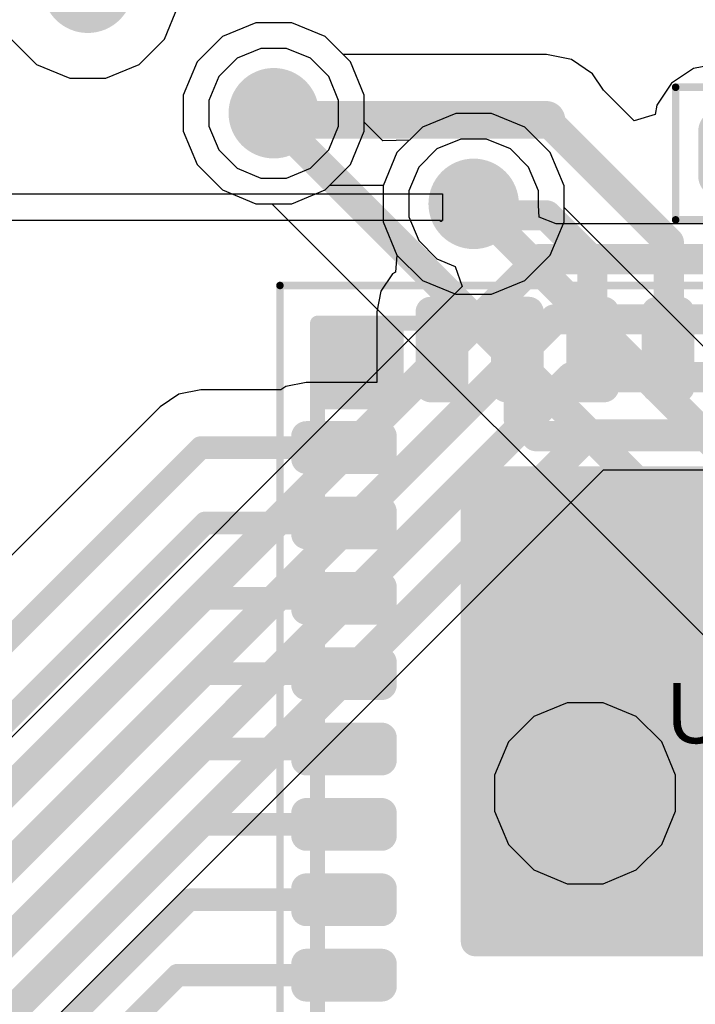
# Model space of a CAD drawing. Header units: millimetres. Extents: x -0.08 to 3.17, y -0.08 to 4.88.
# Tile 126 of 256: x 0.75 to 0.93, y 2.85 to 3.11. Entities that reach past the tile are written whole.
import ezdxf

# ---------------------------------------------------------------- set-up
doc = ezdxf.new("R2010")
doc.units = ezdxf.units.MM
doc.header["$MEASUREMENT"] = 0
for name, color, linetype in [('BottomLayer', 5, 'Continuous'), ('Mechanical13', 56, 'Continuous'), ('Mechanical15', 56, 'Continuous'), ('Mechanical2', 216, 'Continuous'), ('MidLayer1', 16, 'Continuous'), ('MidLayer2', 76, 'Continuous'), ('MultiLayer', 9, 'Continuous'), ('TopLayer', 1, 'Continuous'), ('TopOverlay', 2, 'Continuous'), ('TopPaste', 8, 'Continuous'), ('TopSolder', 216, 'Continuous'), ('ViaHoleLayer', 16, 'Continuous')]:
    doc.layers.add(name, color=color, linetype=linetype)

# ---------------------------------------------------------------- blocks, each defined once
blk = doc.blocks.new('UQFN32_EP_504')
at = {"layer": 'Mechanical13', "const_width": 0.00394}
for points in [[(-0.10138, -0.10138), (-0.10138, 0.10138)], [(0.10138, -0.10138), (-0.10138, -0.10138)]]:
    blk.add_lwpolyline(points, dxfattribs=at)
at = {"layer": 'Mechanical13', "const_width": 0.00197}
blk.add_lwpolyline([(-0.10236, -0.10138, 1), (-0.10039, -0.10138, 1)], format="xyb", close=True, dxfattribs=at)
blk.add_lwpolyline([(-0.10236, -0.10138, 1), (-0.10039, -0.10138, 1)], format="xyb", close=True, dxfattribs=at)
at = {"layer": 'Mechanical13'}
blk.add_solid([(-0.10251, -0.10025), (-0.07887, -0.10025), (-0.10251, -0.07887), (-0.07887, -0.07887)], dxfattribs=at)
at = {"layer": 'Mechanical15'}
for points, const_width in [([(-0.11122, -0.11122), (-0.11122, 0.11122)], 0.00197), ([(0, -0.01969), (0, 0.01968)], 0.00394), ([(0.11122, -0.11122), (-0.11122, -0.11122)], 0.00197)]:
    blk.add_lwpolyline(points, dxfattribs=dict(at, const_width=const_width))
for points, const_width in [([(0.01119, 0, 1), (-0.01118, 0, 1)], 0.005), ([(-0.00098, -0.01969, 1), (0.00099, -0.01969, 1)], 0.00197), ([(-0.11171, -0.11122, 1), (-0.11073, -0.11122, 1)], 0.000984), ([(-0.11171, -0.11122, 1), (-0.11073, -0.11122, 1)], 0.000984)]:
    blk.add_lwpolyline(points, format="xyb", close=True, dxfattribs=dict(at, const_width=const_width))
at = {"layer": 'TopLayer'}
for points, const_width in [([(-0.10531, -0.00689, 1), (-0.10335, -0.00689, 1)], 0.00197), ([(-0.08563, -0.00689, 1), (-0.08366, -0.00689, 1)], 0.00197), ([(-0.10531, -0.0128, 1), (-0.10335, -0.0128, 1)], 0.00197), ([(-0.08563, -0.0128, 1), (-0.08366, -0.0128, 1)], 0.00197), ([(-0.10531, -0.02657, 1), (-0.10335, -0.02657, 1)], 0.00197), ([(-0.08563, -0.02657, 1), (-0.08366, -0.02657, 1)], 0.00197), ([(-0.10531, -0.03248, 1), (-0.10335, -0.03248, 1)], 0.00197), ([(-0.08563, -0.03248, 1), (-0.08366, -0.03248, 1)], 0.00197), ([(-0.10531, -0.04626, 1), (-0.10335, -0.04626, 1)], 0.00197), ([(-0.08563, -0.04626, 1), (-0.08366, -0.04626, 1)], 0.00197), ([(-0.10531, -0.05217, 1), (-0.10335, -0.05217, 1)], 0.00197), ([(-0.08563, -0.05217, 1), (-0.08366, -0.05217, 1)], 0.00197), ([(-0.06108, -0.06015, 1), (-0.05922, -0.06015, 1)], 0.00186), ([(0.05922, -0.06015, 1), (0.06108, -0.06015, 1)], 0.00186), ([(-0.10531, -0.06594, 1), (-0.10335, -0.06594, 1)], 0.00197), ([(-0.08563, -0.06594, 1), (-0.08366, -0.06594, 1)], 0.00197), ([(-0.10531, -0.07185, 1), (-0.10335, -0.07185, 1)], 0.00197), ([(-0.08563, -0.07185, 1), (-0.08366, -0.07185, 1)], 0.00197), ([(-0.07283, -0.08465, 1), (-0.07087, -0.08465, 1)], 0.00197), ([(-0.06693, -0.08465, 1), (-0.06496, -0.08465, 1)], 0.00197), ([(-0.05315, -0.08465, 1), (-0.05118, -0.08465, 1)], 0.00197), ([(-0.04724, -0.08465, 1), (-0.04528, -0.08465, 1)], 0.00197), ([(-0.03346, -0.08465, 1), (-0.0315, -0.08465, 1)], 0.00197), ([(-0.02756, -0.08465, 1), (-0.02559, -0.08465, 1)], 0.00197), ([(-0.01378, -0.08465, 1), (-0.01181, -0.08465, 1)], 0.00197), ([(-0.00787, -0.08465, 1), (-0.00591, -0.08465, 1)], 0.00197), ([(0.00591, -0.08465, 1), (0.00787, -0.08465, 1)], 0.00197), ([(0.01181, -0.08465, 1), (0.01378, -0.08465, 1)], 0.00197), ([(0.02559, -0.08465, 1), (0.02756, -0.08465, 1)], 0.00197), ([(0.0315, -0.08465, 1), (0.03346, -0.08465, 1)], 0.00197), ([(0.04528, -0.08465, 1), (0.04724, -0.08465, 1)], 0.00197), ([(0.05118, -0.08465, 1), (0.05315, -0.08465, 1)], 0.00197), ([(0.06496, -0.08465, 1), (0.06693, -0.08465, 1)], 0.00197), ([(0.07087, -0.08465, 1), (0.07283, -0.08465, 1)], 0.00197), ([(-0.07283, -0.10433, 1), (-0.07087, -0.10433, 1)], 0.00197), ([(-0.06693, -0.10433, 1), (-0.06496, -0.10433, 1)], 0.00197), ([(-0.05315, -0.10433, 1), (-0.05118, -0.10433, 1)], 0.00197), ([(-0.04724, -0.10433, 1), (-0.04528, -0.10433, 1)], 0.00197), ([(-0.03346, -0.10433, 1), (-0.0315, -0.10433, 1)], 0.00197), ([(-0.02756, -0.10433, 1), (-0.02559, -0.10433, 1)], 0.00197), ([(-0.01378, -0.10433, 1), (-0.01181, -0.10433, 1)], 0.00197), ([(-0.00787, -0.10433, 1), (-0.00591, -0.10433, 1)], 0.00197), ([(0.00591, -0.10433, 1), (0.00787, -0.10433, 1)], 0.00197), ([(0.01181, -0.10433, 1), (0.01378, -0.10433, 1)], 0.00197), ([(0.02559, -0.10433, 1), (0.02756, -0.10433, 1)], 0.00197), ([(0.0315, -0.10433, 1), (0.03346, -0.10433, 1)], 0.00197), ([(0.04528, -0.10433, 1), (0.04724, -0.10433, 1)], 0.00197), ([(0.05118, -0.10433, 1), (0.05315, -0.10433, 1)], 0.00197), ([(0.06496, -0.10433, 1), (0.06693, -0.10433, 1)], 0.00197), ([(0.07087, -0.10433, 1), (0.07283, -0.10433, 1)], 0.00197)]:
    blk.add_lwpolyline(points, format="xyb", close=True, dxfattribs=dict(at, const_width=const_width))
for points in [[(0.06015, -0.06201), (0.06015, 0.06201), (-0.06015, -0.06201), (-0.06015, 0.06201)], [(0.06201, -0.06015), (0.06201, 0.06015), (-0.06201, -0.06015), (-0.06201, 0.06015)], [(-0.08465, -0.01476), (-0.08465, -0.00492), (-0.10433, -0.01476), (-0.10433, -0.00492)], [(-0.08268, -0.0128), (-0.08268, -0.00689), (-0.1063, -0.0128), (-0.1063, -0.00689)], [(-0.08465, -0.03445), (-0.08465, -0.02461), (-0.10433, -0.03445), (-0.10433, -0.02461)], [(-0.08268, -0.03248), (-0.08268, -0.02657), (-0.1063, -0.03248), (-0.1063, -0.02657)], [(-0.08268, -0.05217), (-0.08268, -0.04626), (-0.1063, -0.05217), (-0.1063, -0.04626)], [(-0.08465, -0.05413), (-0.08465, -0.04429), (-0.10433, -0.05413), (-0.10433, -0.04429)], [(-0.08465, -0.07382), (-0.08465, -0.06398), (-0.10433, -0.07382), (-0.10433, -0.06398)], [(-0.08268, -0.07185), (-0.08268, -0.06594), (-0.1063, -0.07185), (-0.1063, -0.06594)], [(-0.06398, -0.08465), (-0.07382, -0.08465), (-0.06398, -0.10433), (-0.07382, -0.10433)], [(-0.06594, -0.08268), (-0.07185, -0.08268), (-0.06594, -0.1063), (-0.07185, -0.1063)], [(-0.04429, -0.08465), (-0.05413, -0.08465), (-0.04429, -0.10433), (-0.05413, -0.10433)], [(-0.04626, -0.08268), (-0.05217, -0.08268), (-0.04626, -0.1063), (-0.05217, -0.1063)], [(-0.02461, -0.08465), (-0.03445, -0.08465), (-0.02461, -0.10433), (-0.03445, -0.10433)], [(-0.02657, -0.08268), (-0.03248, -0.08268), (-0.02657, -0.1063), (-0.03248, -0.1063)], [(-0.00492, -0.08465), (-0.01476, -0.08465), (-0.00492, -0.10433), (-0.01476, -0.10433)], [(-0.00689, -0.08268), (-0.0128, -0.08268), (-0.00689, -0.1063), (-0.0128, -0.1063)], [(0.01476, -0.08465), (0.00492, -0.08465), (0.01476, -0.10433), (0.00492, -0.10433)], [(0.0128, -0.08268), (0.00689, -0.08268), (0.0128, -0.1063), (0.00689, -0.1063)], [(0.03445, -0.08465), (0.02461, -0.08465), (0.03445, -0.10433), (0.02461, -0.10433)], [(0.03248, -0.08268), (0.02657, -0.08268), (0.03248, -0.1063), (0.02657, -0.1063)], [(0.05413, -0.08465), (0.04429, -0.08465), (0.05413, -0.10433), (0.04429, -0.10433)], [(0.05217, -0.08268), (0.04626, -0.08268), (0.05217, -0.1063), (0.04626, -0.1063)], [(0.07382, -0.08465), (0.06398, -0.08465), (0.07382, -0.10433), (0.06398, -0.10433)], [(0.07185, -0.08268), (0.06595, -0.08268), (0.07185, -0.1063), (0.06595, -0.1063)]]:
    blk.add_solid(points, dxfattribs=at)
at = {"layer": 'TopPaste', "const_width": 0.00197}
for points in [[(-0.10531, -0.00689, 1), (-0.10335, -0.00689, 1)], [(-0.08563, -0.00689, 1), (-0.08366, -0.00689, 1)], [(-0.10531, -0.0128, 1), (-0.10335, -0.0128, 1)], [(-0.08563, -0.0128, 1), (-0.08366, -0.0128, 1)], [(-0.10531, -0.02657, 1), (-0.10335, -0.02657, 1)], [(-0.08563, -0.02657, 1), (-0.08366, -0.02657, 1)], [(-0.10531, -0.03248, 1), (-0.10335, -0.03248, 1)], [(-0.08563, -0.03248, 1), (-0.08366, -0.03248, 1)], [(-0.10531, -0.04626, 1), (-0.10335, -0.04626, 1)], [(-0.08563, -0.04626, 1), (-0.08366, -0.04626, 1)], [(-0.10531, -0.05217, 1), (-0.10335, -0.05217, 1)], [(-0.08563, -0.05217, 1), (-0.08366, -0.05217, 1)], [(-0.10531, -0.06594, 1), (-0.10335, -0.06594, 1)], [(-0.08563, -0.06594, 1), (-0.08366, -0.06594, 1)], [(-0.10531, -0.07185, 1), (-0.10335, -0.07185, 1)], [(-0.08563, -0.07185, 1), (-0.08366, -0.07185, 1)], [(-0.07283, -0.08465, 1), (-0.07087, -0.08465, 1)], [(-0.06693, -0.08465, 1), (-0.06496, -0.08465, 1)], [(-0.05315, -0.08465, 1), (-0.05118, -0.08465, 1)], [(-0.04724, -0.08465, 1), (-0.04528, -0.08465, 1)], [(-0.03346, -0.08465, 1), (-0.0315, -0.08465, 1)], [(-0.02756, -0.08465, 1), (-0.02559, -0.08465, 1)], [(-0.01378, -0.08465, 1), (-0.01181, -0.08465, 1)], [(-0.00787, -0.08465, 1), (-0.00591, -0.08465, 1)], [(0.00591, -0.08465, 1), (0.00787, -0.08465, 1)], [(0.01181, -0.08465, 1), (0.01378, -0.08465, 1)], [(0.02559, -0.08465, 1), (0.02756, -0.08465, 1)], [(0.0315, -0.08465, 1), (0.03346, -0.08465, 1)], [(0.04528, -0.08465, 1), (0.04724, -0.08465, 1)], [(0.05118, -0.08465, 1), (0.05315, -0.08465, 1)], [(0.06496, -0.08465, 1), (0.06693, -0.08465, 1)], [(0.07087, -0.08465, 1), (0.07283, -0.08465, 1)], [(-0.07283, -0.10433, 1), (-0.07087, -0.10433, 1)], [(-0.06693, -0.10433, 1), (-0.06496, -0.10433, 1)], [(-0.05315, -0.10433, 1), (-0.05118, -0.10433, 1)], [(-0.04724, -0.10433, 1), (-0.04528, -0.10433, 1)], [(-0.03346, -0.10433, 1), (-0.0315, -0.10433, 1)], [(-0.02756, -0.10433, 1), (-0.02559, -0.10433, 1)], [(-0.01378, -0.10433, 1), (-0.01181, -0.10433, 1)], [(-0.00787, -0.10433, 1), (-0.00591, -0.10433, 1)], [(0.00591, -0.10433, 1), (0.00787, -0.10433, 1)], [(0.01181, -0.10433, 1), (0.01378, -0.10433, 1)], [(0.02559, -0.10433, 1), (0.02756, -0.10433, 1)], [(0.0315, -0.10433, 1), (0.03346, -0.10433, 1)], [(0.04528, -0.10433, 1), (0.04724, -0.10433, 1)], [(0.05118, -0.10433, 1), (0.05315, -0.10433, 1)], [(0.06496, -0.10433, 1), (0.06693, -0.10433, 1)], [(0.07087, -0.10433, 1), (0.07283, -0.10433, 1)]]:
    blk.add_lwpolyline(points, format="xyb", close=True, dxfattribs=at)
at = {"layer": 'TopPaste'}
for points in [[(-0.08465, -0.01476), (-0.08465, -0.00492), (-0.10433, -0.01476), (-0.10433, -0.00492)], [(-0.08268, -0.0128), (-0.08268, -0.00689), (-0.1063, -0.0128), (-0.1063, -0.00689)], [(-0.0575, -0.05249), (-0.0097, -0.05249), (-0.0575, -0.0097), (-0.0097, -0.0097)], [(0.0097, -0.05249), (0.0575, -0.05249), (0.0097, -0.0097), (0.0575, -0.0097)], [(-0.08465, -0.03445), (-0.08465, -0.02461), (-0.10433, -0.03445), (-0.10433, -0.02461)], [(-0.08268, -0.03248), (-0.08268, -0.02657), (-0.1063, -0.03248), (-0.1063, -0.02657)], [(-0.08268, -0.05217), (-0.08268, -0.04626), (-0.1063, -0.05217), (-0.1063, -0.04626)], [(-0.08465, -0.05413), (-0.08465, -0.04429), (-0.10433, -0.05413), (-0.10433, -0.04429)], [(-0.08465, -0.07382), (-0.08465, -0.06398), (-0.10433, -0.07382), (-0.10433, -0.06398)], [(-0.08268, -0.07185), (-0.08268, -0.06594), (-0.1063, -0.07185), (-0.1063, -0.06594)], [(-0.06398, -0.08465), (-0.07382, -0.08465), (-0.06398, -0.10433), (-0.07382, -0.10433)], [(-0.06594, -0.08268), (-0.07185, -0.08268), (-0.06594, -0.1063), (-0.07185, -0.1063)], [(-0.04429, -0.08465), (-0.05413, -0.08465), (-0.04429, -0.10433), (-0.05413, -0.10433)], [(-0.04626, -0.08268), (-0.05217, -0.08268), (-0.04626, -0.1063), (-0.05217, -0.1063)], [(-0.02461, -0.08465), (-0.03445, -0.08465), (-0.02461, -0.10433), (-0.03445, -0.10433)], [(-0.02657, -0.08268), (-0.03248, -0.08268), (-0.02657, -0.1063), (-0.03248, -0.1063)], [(-0.00492, -0.08465), (-0.01476, -0.08465), (-0.00492, -0.10433), (-0.01476, -0.10433)], [(-0.00689, -0.08268), (-0.0128, -0.08268), (-0.00689, -0.1063), (-0.0128, -0.1063)], [(0.01476, -0.08465), (0.00492, -0.08465), (0.01476, -0.10433), (0.00492, -0.10433)], [(0.0128, -0.08268), (0.00689, -0.08268), (0.0128, -0.1063), (0.00689, -0.1063)], [(0.03445, -0.08465), (0.02461, -0.08465), (0.03445, -0.10433), (0.02461, -0.10433)], [(0.03248, -0.08268), (0.02657, -0.08268), (0.03248, -0.1063), (0.02657, -0.1063)], [(0.05413, -0.08465), (0.04429, -0.08465), (0.05413, -0.10433), (0.04429, -0.10433)], [(0.05217, -0.08268), (0.04626, -0.08268), (0.05217, -0.1063), (0.04626, -0.1063)], [(0.07382, -0.08465), (0.06398, -0.08465), (0.07382, -0.10433), (0.06398, -0.10433)], [(0.07185, -0.08268), (0.06595, -0.08268), (0.07185, -0.1063), (0.06595, -0.1063)]]:
    blk.add_solid(points, dxfattribs=at)
at = {"layer": 'TopSolder'}
for points, const_width in [([(-0.1063, -0.00689, 1), (-0.10236, -0.00689, 1)], 0.00394), ([(-0.08661, -0.00689, 1), (-0.08268, -0.00689, 1)], 0.00394), ([(-0.1063, -0.0128, 1), (-0.10236, -0.0128, 1)], 0.00394), ([(-0.08661, -0.0128, 1), (-0.08268, -0.0128, 1)], 0.00394), ([(-0.1063, -0.02657, 1), (-0.10236, -0.02657, 1)], 0.00394), ([(-0.08661, -0.02657, 1), (-0.08268, -0.02657, 1)], 0.00394), ([(-0.1063, -0.03248, 1), (-0.10236, -0.03248, 1)], 0.00394), ([(-0.08661, -0.03248, 1), (-0.08268, -0.03248, 1)], 0.00394), ([(-0.1063, -0.04626, 1), (-0.10236, -0.04626, 1)], 0.00394), ([(-0.08661, -0.04626, 1), (-0.08268, -0.04626, 1)], 0.00394), ([(-0.1063, -0.05217, 1), (-0.10236, -0.05217, 1)], 0.00394), ([(-0.08661, -0.05217, 1), (-0.08268, -0.05217, 1)], 0.00394), ([(-0.06206, -0.06015, 1), (-0.05823, -0.06015, 1)], 0.00383), ([(0.05823, -0.06015, 1), (0.06206, -0.06015, 1)], 0.00383), ([(-0.1063, -0.06594, 1), (-0.10236, -0.06594, 1)], 0.00394), ([(-0.08661, -0.06594, 1), (-0.08268, -0.06594, 1)], 0.00394), ([(-0.1063, -0.07185, 1), (-0.10236, -0.07185, 1)], 0.00394), ([(-0.08661, -0.07185, 1), (-0.08268, -0.07185, 1)], 0.00394), ([(-0.07382, -0.08465, 1), (-0.06988, -0.08465, 1)], 0.00394), ([(-0.06791, -0.08465, 1), (-0.06398, -0.08465, 1)], 0.00394), ([(-0.05413, -0.08465, 1), (-0.0502, -0.08465, 1)], 0.00394), ([(-0.04823, -0.08465, 1), (-0.04429, -0.08465, 1)], 0.00394), ([(-0.03445, -0.08465, 1), (-0.03051, -0.08465, 1)], 0.00394), ([(-0.02854, -0.08465, 1), (-0.02461, -0.08465, 1)], 0.00394), ([(-0.01476, -0.08465, 1), (-0.01083, -0.08465, 1)], 0.00394), ([(-0.00886, -0.08465, 1), (-0.00492, -0.08465, 1)], 0.00394), ([(0.00492, -0.08465, 1), (0.00886, -0.08465, 1)], 0.00394), ([(0.01083, -0.08465, 1), (0.01476, -0.08465, 1)], 0.00394), ([(0.02461, -0.08465, 1), (0.02854, -0.08465, 1)], 0.00394), ([(0.03051, -0.08465, 1), (0.03445, -0.08465, 1)], 0.00394), ([(0.04429, -0.08465, 1), (0.04823, -0.08465, 1)], 0.00394), ([(0.0502, -0.08465, 1), (0.05413, -0.08465, 1)], 0.00394), ([(0.06398, -0.08465, 1), (0.06791, -0.08465, 1)], 0.00394), ([(0.06988, -0.08465, 1), (0.07382, -0.08465, 1)], 0.00394), ([(-0.07382, -0.10433, 1), (-0.06988, -0.10433, 1)], 0.00394), ([(-0.06791, -0.10433, 1), (-0.06398, -0.10433, 1)], 0.00394), ([(-0.05413, -0.10433, 1), (-0.0502, -0.10433, 1)], 0.00394), ([(-0.04823, -0.10433, 1), (-0.04429, -0.10433, 1)], 0.00394), ([(-0.03445, -0.10433, 1), (-0.03051, -0.10433, 1)], 0.00394), ([(-0.02854, -0.10433, 1), (-0.02461, -0.10433, 1)], 0.00394), ([(-0.01476, -0.10433, 1), (-0.01083, -0.10433, 1)], 0.00394), ([(-0.00886, -0.10433, 1), (-0.00492, -0.10433, 1)], 0.00394), ([(0.00492, -0.10433, 1), (0.00886, -0.10433, 1)], 0.00394), ([(0.01083, -0.10433, 1), (0.01476, -0.10433, 1)], 0.00394), ([(0.02461, -0.10433, 1), (0.02854, -0.10433, 1)], 0.00394), ([(0.03051, -0.10433, 1), (0.03445, -0.10433, 1)], 0.00394), ([(0.04429, -0.10433, 1), (0.04823, -0.10433, 1)], 0.00394), ([(0.0502, -0.10433, 1), (0.05413, -0.10433, 1)], 0.00394), ([(0.06398, -0.10433, 1), (0.06791, -0.10433, 1)], 0.00394), ([(0.06988, -0.10433, 1), (0.07382, -0.10433, 1)], 0.00394)]:
    blk.add_lwpolyline(points, format="xyb", close=True, dxfattribs=dict(at, const_width=const_width))
for points in [[(0.06015, -0.06398), (0.06015, 0.06398), (-0.06015, -0.06398), (-0.06015, 0.06398)], [(0.06398, -0.06015), (0.06398, 0.06015), (-0.06398, -0.06015), (-0.06398, 0.06015)], [(-0.08465, -0.01673), (-0.08465, -0.00295), (-0.10433, -0.01673), (-0.10433, -0.00295)], [(-0.08071, -0.0128), (-0.08071, -0.00689), (-0.10827, -0.0128), (-0.10827, -0.00689)], [(-0.08465, -0.03642), (-0.08465, -0.02264), (-0.10433, -0.03642), (-0.10433, -0.02264)], [(-0.08071, -0.03248), (-0.08071, -0.02657), (-0.10827, -0.03248), (-0.10827, -0.02657)], [(-0.08465, -0.0561), (-0.08465, -0.04232), (-0.10433, -0.0561), (-0.10433, -0.04232)], [(-0.08071, -0.05217), (-0.08071, -0.04626), (-0.10827, -0.05217), (-0.10827, -0.04626)], [(-0.08465, -0.07579), (-0.08465, -0.06201), (-0.10433, -0.07579), (-0.10433, -0.06201)], [(-0.08071, -0.07185), (-0.08071, -0.06594), (-0.10827, -0.07185), (-0.10827, -0.06594)], [(-0.06594, -0.08071), (-0.07185, -0.08071), (-0.06594, -0.10827), (-0.07185, -0.10827)], [(-0.04626, -0.08071), (-0.05217, -0.08071), (-0.04626, -0.10827), (-0.05217, -0.10827)], [(-0.02657, -0.08071), (-0.03248, -0.08071), (-0.02657, -0.10827), (-0.03248, -0.10827)], [(-0.00689, -0.08071), (-0.0128, -0.08071), (-0.00689, -0.10827), (-0.0128, -0.10827)], [(0.0128, -0.08071), (0.00689, -0.08071), (0.0128, -0.10827), (0.00689, -0.10827)], [(0.03248, -0.08071), (0.02657, -0.08071), (0.03248, -0.10827), (0.02657, -0.10827)], [(0.05217, -0.08071), (0.04626, -0.08071), (0.05217, -0.10827), (0.04626, -0.10827)], [(0.07185, -0.08071), (0.06595, -0.08071), (0.07185, -0.10827), (0.06595, -0.10827)], [(-0.06201, -0.08465), (-0.07579, -0.08465), (-0.06201, -0.10433), (-0.07579, -0.10433)], [(-0.04232, -0.08465), (-0.0561, -0.08465), (-0.04232, -0.10433), (-0.0561, -0.10433)], [(-0.02264, -0.08465), (-0.03642, -0.08465), (-0.02264, -0.10433), (-0.03642, -0.10433)], [(-0.00295, -0.08465), (-0.01673, -0.08465), (-0.00295, -0.10433), (-0.01673, -0.10433)], [(0.01673, -0.08465), (0.00295, -0.08465), (0.01673, -0.10433), (0.00295, -0.10433)], [(0.03642, -0.08465), (0.02264, -0.08465), (0.03642, -0.10433), (0.02264, -0.10433)], [(0.0561, -0.08465), (0.04232, -0.08465), (0.0561, -0.10433), (0.04232, -0.10433)], [(0.07579, -0.08465), (0.06201, -0.08465), (0.07579, -0.10433), (0.06201, -0.10433)]]:
    blk.add_solid(points, dxfattribs=at)
blk = doc.blocks.new('RES_0402_517')
at = {"layer": 'Mechanical13', "const_width": 0.00472}
for points in [[(-0.02087, -0.01102), (-0.02087, 0.01102)], [(-0.02087, 0.01102), (0.02087, 0.01102)], [(0.02087, -0.01102), (0.02087, 0.01102)], [(-0.02087, -0.01102), (0.02087, -0.01102)]]:
    blk.add_lwpolyline(points, dxfattribs=at)
at = {"layer": 'Mechanical13', "const_width": 0.00236}
for points in [[(-0.02205, 0.01102, 1), (-0.01969, 0.01102, 1)], [(-0.02205, 0.01102, 1), (-0.01969, 0.01102, 1)], [(0.01969, 0.01102, 1), (0.02205, 0.01102, 1)], [(0.01969, 0.01102, 1), (0.02205, 0.01102, 1)], [(-0.02205, -0.01102, 1), (-0.01969, -0.01102, 1)], [(-0.02205, -0.01102, 1), (-0.01969, -0.01102, 1)], [(0.01969, -0.01102, 1), (0.02205, -0.01102, 1)], [(0.01969, -0.01102, 1), (0.02205, -0.01102, 1)]]:
    blk.add_lwpolyline(points, format="xyb", close=True, dxfattribs=at)
at = {"layer": 'Mechanical15', "const_width": 0.00197}
for points in [[(-0.03543, -0.01732), (-0.03543, 0.01732)], [(-0.03543, 0.01732), (0.03543, 0.01732)], [(0.03543, -0.01732), (0.03543, 0.01732)], [(0, -0.00866), (0, 0.00866)], [(-0.00866, 0), (0.00866, 0)], [(-0.03543, -0.01732), (0.03543, -0.01732)]]:
    blk.add_lwpolyline(points, dxfattribs=at)
at = {"layer": 'Mechanical15'}
for points, const_width in [([(-0.03593, 0.01732, 1), (-0.03494, 0.01732, 1)], 0.000984), ([(-0.03593, 0.01732, 1), (-0.03494, 0.01732, 1)], 0.000984), ([(0.03494, 0.01732, 1), (0.03593, 0.01732, 1)], 0.000984), ([(0.03494, 0.01732, 1), (0.03593, 0.01732, 1)], 0.000984), ([(-0.00049, 0.00866, 1), (0.00049, 0.00866, 1)], 0.000984), ([(0.0065, 0, 1), (-0.0065, 0, 1)], 0.00197), ([(-0.00915, 0, 1), (-0.00817, 0, 1)], 0.000984), ([(-0.00699, 0, 1), (-0.006, 0, 1)], 0.000984), ([(0.006, 0, 1), (0.00699, 0, 1)], 0.000984), ([(0.00817, 0, 1), (0.00915, 0, 1)], 0.000984), ([(-0.00049, -0.00866, 1), (0.00049, -0.00866, 1)], 0.000984), ([(-0.03593, -0.01732, 1), (-0.03494, -0.01732, 1)], 0.000984), ([(-0.03593, -0.01732, 1), (-0.03494, -0.01732, 1)], 0.000984), ([(0.03494, -0.01732, 1), (0.03593, -0.01732, 1)], 0.000984), ([(0.03494, -0.01732, 1), (0.03593, -0.01732, 1)], 0.000984)]:
    blk.add_lwpolyline(points, format="xyb", close=True, dxfattribs=dict(at, const_width=const_width))
at = {"layer": 'TopLayer', "const_width": 0.00552}
for points in [[(-0.02677, 0.0059, 1), (-0.02125, 0.0059, 1)], [(-0.01616, 0.0059, 1), (-0.01063, 0.0059, 1)], [(0.01063, 0.0059, 1), (0.01616, 0.0059, 1)], [(0.02125, 0.0059, 1), (0.02677, 0.0059, 1)], [(-0.02677, -0.0059, 1), (-0.02125, -0.0059, 1)], [(-0.01616, -0.0059, 1), (-0.01063, -0.0059, 1)], [(0.01063, -0.0059, 1), (0.01616, -0.0059, 1)], [(0.02125, -0.0059, 1), (0.02677, -0.0059, 1)]]:
    blk.add_lwpolyline(points, format="xyb", close=True, dxfattribs=at)
at = {"layer": 'TopLayer'}
for points in [[(-0.0134, 0.01142), (-0.02401, 0.01142), (-0.0134, -0.01142), (-0.02401, -0.01142)], [(0.0134, -0.01142), (0.02401, -0.01142), (0.0134, 0.01142), (0.02401, 0.01142)], [(-0.00787, 0.0059), (-0.02953, 0.0059), (-0.00787, -0.0059), (-0.02953, -0.0059)], [(0.00787, -0.0059), (0.02953, -0.0059), (0.00787, 0.0059), (0.02953, 0.0059)]]:
    blk.add_solid(points, dxfattribs=at)
at = {"layer": 'TopPaste', "const_width": 0.00552}
for points in [[(-0.02677, 0.0059, 1), (-0.02125, 0.0059, 1)], [(-0.01616, 0.0059, 1), (-0.01063, 0.0059, 1)], [(0.01063, 0.0059, 1), (0.01616, 0.0059, 1)], [(0.02125, 0.0059, 1), (0.02677, 0.0059, 1)], [(-0.02677, -0.0059, 1), (-0.02125, -0.0059, 1)], [(-0.01616, -0.0059, 1), (-0.01063, -0.0059, 1)], [(0.01063, -0.0059, 1), (0.01616, -0.0059, 1)], [(0.02125, -0.0059, 1), (0.02677, -0.0059, 1)]]:
    blk.add_lwpolyline(points, format="xyb", close=True, dxfattribs=at)
at = {"layer": 'TopPaste'}
for points in [[(-0.0134, 0.01142), (-0.02401, 0.01142), (-0.0134, -0.01142), (-0.02401, -0.01142)], [(0.0134, -0.01142), (0.02401, -0.01142), (0.0134, 0.01142), (0.02401, 0.01142)], [(-0.00787, 0.0059), (-0.02953, 0.0059), (-0.00787, -0.0059), (-0.02953, -0.0059)], [(0.00787, -0.0059), (0.02953, -0.0059), (0.00787, 0.0059), (0.02953, 0.0059)]]:
    blk.add_solid(points, dxfattribs=at)
at = {"layer": 'TopSolder', "const_width": 0.00552}
for points in [[(-0.02677, 0.0059, 1), (-0.02125, 0.0059, 1)], [(-0.01616, 0.0059, 1), (-0.01063, 0.0059, 1)], [(0.01063, 0.0059, 1), (0.01616, 0.0059, 1)], [(0.02125, 0.0059, 1), (0.02677, 0.0059, 1)], [(-0.02677, -0.0059, 1), (-0.02125, -0.0059, 1)], [(-0.01616, -0.0059, 1), (-0.01063, -0.0059, 1)], [(0.01063, -0.0059, 1), (0.01616, -0.0059, 1)], [(0.02125, -0.0059, 1), (0.02677, -0.0059, 1)]]:
    blk.add_lwpolyline(points, format="xyb", close=True, dxfattribs=at)
at = {"layer": 'TopSolder'}
for points in [[(-0.0134, 0.01142), (-0.02401, 0.01142), (-0.0134, -0.01142), (-0.02401, -0.01142)], [(0.0134, -0.01142), (0.02401, -0.01142), (0.0134, 0.01142), (0.02401, 0.01142)], [(-0.00787, 0.0059), (-0.02953, 0.0059), (-0.00787, -0.0059), (-0.02953, -0.0059)], [(0.00787, -0.0059), (0.02953, -0.0059), (0.00787, 0.0059), (0.02953, 0.0059)]]:
    blk.add_solid(points, dxfattribs=at)

msp = doc.modelspace()

# ---------------------------------------------------------------- linework, layer by layer
at = {"layer": 'BottomLayer'}
for p, q in [((0.81159, 3.10503), (0.80291, 3.10143)), ((0.82099, 3.10503), (0.81159, 3.10503)), ((0.82967, 3.10143), (0.82099, 3.10503)), ((0.80291, 3.10143), (0.79626, 3.09479)), ((0.83631, 3.09479), (0.82967, 3.10143)), ((0.79626, 3.09479), (0.79266, 3.08611)), ((0.83991, 3.08611), (0.83631, 3.09479)), ((0.79266, 3.08611), (0.79266, 3.07671)), ((0.83991, 3.0791), (0.83991, 3.08611)), ((0.8638, 3.08136), (0.85512, 3.07776)), ((0.8732, 3.08136), (0.8638, 3.08136)), ((0.88188, 3.07776), (0.8732, 3.08136)), ((0.84477, 3.07424), (0.83991, 3.0791)), ((0.79266, 3.07671), (0.79626, 3.06803)), ((0.85512, 3.07776), (0.85172, 3.07436)), ((0.88852, 3.07112), (0.88188, 3.07776)), ((0.85172, 3.07436), (0.84477, 3.07424)), ((0.89212, 3.06243), (0.88852, 3.07112)), ((0.79626, 3.06803), (0.80291, 3.06138)), ((0.80291, 3.06138), (0.81159, 3.05778)), ((0.89212, 3.05682), (0.89212, 3.06243)), ((0.81159, 3.05778), (0.8158, 3.05778)), ((0.8158, 3.05778), (0.95535, 2.91824)), ((0.99626, 2.95268), (0.89212, 3.05682))]:
    msp.add_line(p, q, dxfattribs=at)
for points, const_width in [([(0.76181, 3.11417, 1), (0.77362, 3.11417, 1)], 0.01181), ([(0.81038, 3.08141, 1), (0.82219, 3.08141, 1)], 0.01181), ([(0.81432, 3.08141, 1), (0.81826, 3.08141, 1)], 0.00394), ([(0.81432, 3.08001, 1), (0.81826, 3.08001, 1)], 0.00394), ([(0.81432, 3.08001, 1), (0.81826, 3.08001, 1)], 0.00394), ([(0.86259, 3.05774, 1), (0.8744, 3.05774, 1)], 0.01181), ([(0.86653, 3.05774, 1), (0.87047, 3.05774, 1)], 0.00394), ([(0.8917, 2.90382, 1), (0.90351, 2.90382, 1)], 0.01181)]:
    msp.add_lwpolyline(points, format="xyb", close=True, dxfattribs=dict(at, const_width=const_width))
at = {"layer": 'BottomLayer', "const_width": 0.00787}
for points in [[(0.81629, 3.08001), (0.81629, 3.08141)], [(0.81629, 3.08001), (0.97141, 2.92489)], [(0.8685, 3.05774), (1.00395, 2.92229)]]:
    msp.add_lwpolyline(points, dxfattribs=at)
at = {"layer": 'MidLayer1'}
for p, q in [((0.81159, 3.10503), (0.80291, 3.10143)), ((0.82099, 3.10503), (0.81159, 3.10503)), ((0.82967, 3.10143), (0.82099, 3.10503)), ((0.80291, 3.10143), (0.79626, 3.09479)), ((0.83631, 3.09479), (0.82967, 3.10143)), ((0.79626, 3.09479), (0.79266, 3.08611)), ((0.83991, 3.08611), (0.83631, 3.09479)), ((0.79266, 3.08611), (0.79266, 3.07671)), ((0.83991, 3.07671), (0.83991, 3.08611)), ((0.8638, 3.08136), (0.85512, 3.07776)), ((0.8732, 3.08136), (0.8638, 3.08136)), ((0.88188, 3.07776), (0.8732, 3.08136)), ((0.79266, 3.07671), (0.79626, 3.06803)), ((0.83631, 3.06803), (0.83991, 3.07671)), ((0.85512, 3.07776), (0.84847, 3.07112)), ((0.88852, 3.07112), (0.88188, 3.07776)), ((0.84847, 3.07112), (0.84488, 3.06243)), ((0.89212, 3.06243), (0.88852, 3.07112)), ((0.79626, 3.06803), (0.80291, 3.06138)), ((0.82967, 3.06138), (0.83631, 3.06803)), ((0.80291, 3.06138), (0.81159, 3.05778)), ((0.82099, 3.05778), (0.82967, 3.06138)), ((0.84488, 3.06243), (0.84488, 3.05304)), ((0.89212, 3.05304), (0.89212, 3.06243)), ((0.81159, 3.05778), (0.82099, 3.05778)), ((0.84488, 3.05304), (0.84847, 3.04435)), ((0.88852, 3.04435), (0.89212, 3.05304)), ((0.84847, 3.04435), (0.85512, 3.03771)), ((0.88188, 3.03771), (0.88852, 3.04435)), ((0.85512, 3.03771), (0.8638, 3.03411)), ((0.8732, 3.03411), (0.88188, 3.03771)), ((0.8638, 3.03411), (0.8732, 3.03411))]:
    msp.add_line(p, q, dxfattribs=at)
at = {"layer": 'MidLayer1', "const_width": 0.01181}
for points in [[(0.76181, 3.11417, 1), (0.77362, 3.11417, 1)], [(0.81038, 3.08141, 1), (0.82219, 3.08141, 1)], [(0.86259, 3.05774, 1), (0.8744, 3.05774, 1)], [(0.8917, 2.90382, 1), (0.90351, 2.90382, 1)]]:
    msp.add_lwpolyline(points, format="xyb", close=True, dxfattribs=at)
at = {"layer": 'MidLayer2'}
for p, q in [((0.78774, 3.10079), (0.79134, 3.10947)), ((0.74769, 3.10079), (0.75434, 3.09415)), ((0.7811, 3.09415), (0.78774, 3.10079)), ((0.81292, 3.09834), (0.8067, 3.09576)), ((0.81965, 3.09834), (0.81292, 3.09834)), ((0.82588, 3.09576), (0.81965, 3.09834)), ((0.75434, 3.09415), (0.76302, 3.09055)), ((0.77242, 3.09055), (0.7811, 3.09415)), ((0.8067, 3.09576), (0.80194, 3.091)), ((0.83064, 3.091), (0.82588, 3.09576)), ((0.80194, 3.091), (0.79936, 3.08477)), ((0.83322, 3.08477), (0.83064, 3.091)), ((0.76302, 3.09055), (0.77242, 3.09055)), ((0.79936, 3.08477), (0.79936, 3.07804)), ((0.83322, 3.07804), (0.83322, 3.08477)), ((0.79936, 3.07804), (0.80194, 3.07182)), ((0.83064, 3.07182), (0.83322, 3.07804)), ((0.86513, 3.07466), (0.85891, 3.07209)), ((0.87187, 3.07466), (0.86513, 3.07466)), ((0.87809, 3.07209), (0.87187, 3.07466)), ((0.80194, 3.07182), (0.8067, 3.06705)), ((0.82588, 3.06705), (0.83064, 3.07182)), ((0.85891, 3.07209), (0.85415, 3.06732)), ((0.88285, 3.06732), (0.87809, 3.07209)), ((0.8067, 3.06705), (0.81292, 3.06448)), ((0.81965, 3.06448), (0.82588, 3.06705)), ((0.85415, 3.06732), (0.85157, 3.0611)), ((0.88543, 3.0611), (0.88285, 3.06732)), ((0.81292, 3.06448), (0.81965, 3.06448)), ((0.85157, 3.0611), (0.85157, 3.05437)), ((0.88543, 3.0573), (0.88543, 3.0611)), ((0.88559, 3.0543), (0.88543, 3.0573)), ((0.85157, 3.05437), (0.85415, 3.04815)), ((0.89005, 3.05254), (0.88559, 3.0543)), ((1.48956, 3.05254), (0.89005, 3.05254)), ((0.85415, 3.04815), (0.85891, 3.04338)), ((0.85891, 3.04338), (0.86367, 3.04141)), ((0.86367, 3.04141), (0.86552, 3.03619)), ((0.86552, 3.03619), (0.64623, 2.8169)), ((0.70096, 2.78686), (0.90239, 2.98829)), ((0.90239, 2.98829), (1.0813, 2.98829)), ((0.8929, 2.92744), (0.88422, 2.92384)), ((0.9023, 2.92744), (0.8929, 2.92744)), ((0.91098, 2.92384), (0.9023, 2.92744)), ((0.88422, 2.92384), (0.87757, 2.9172)), ((0.91763, 2.9172), (0.91098, 2.92384)), ((0.87757, 2.9172), (0.87398, 2.90851)), ((0.92122, 2.90851), (0.91763, 2.9172)), ((0.87398, 2.90851), (0.87398, 2.89912)), ((0.92122, 2.89912), (0.92122, 2.90851)), ((0.87398, 2.89912), (0.87757, 2.89043)), ((0.91763, 2.89043), (0.92122, 2.89912)), ((0.87757, 2.89043), (0.88422, 2.88379)), ((0.91098, 2.88379), (0.91763, 2.89043)), ((0.88422, 2.88379), (0.8929, 2.88019)), ((0.9023, 2.88019), (0.91098, 2.88379)), ((0.8929, 2.88019), (0.9023, 2.88019))]:
    msp.add_line(p, q, dxfattribs=at)
for points, const_width in [([(0.76181, 3.11417, 1), (0.77362, 3.11417, 1)], 0.01181), ([(0.81038, 3.08141, 1), (0.82219, 3.08141, 1)], 0.01181), ([(0.86259, 3.05774, 1), (0.8744, 3.05774, 1)], 0.01181), ([(0.88372, 3.04331, 1), (0.88766, 3.04331, 1)], 0.00394), ([(0.88372, 3.04331, 1), (0.88766, 3.04331, 1)], 0.00394), ([(0.88766, 3.02756, 1), (0.8916, 3.02756, 1)], 0.00394), ([(0.88766, 3.02756, 1), (0.8916, 3.02756, 1)], 0.00394), ([(0.89206, 3.01247, 1), (0.896, 3.01247, 1)], 0.00394), ([(0.89206, 3.01247, 1), (0.896, 3.01247, 1)], 0.00394), ([(0.8966, 2.99752, 1), (0.90054, 2.99752, 1)], 0.00394), ([(0.8966, 2.99752, 1), (0.90054, 2.99752, 1)], 0.00394), ([(0.8917, 2.90382, 1), (0.90351, 2.90382, 1)], 0.01181)]:
    msp.add_lwpolyline(points, format="xyb", close=True, dxfattribs=dict(at, const_width=const_width))
at = {"layer": 'MidLayer2', "const_width": 0.00787}
for points in [[(0.65276, 2.81037), (0.88569, 3.04331)], [(0.88569, 3.04331), (1.49339, 3.04331)], [(0.66575, 2.80368), (0.88963, 3.02756)], [(0.88963, 3.02756), (1.57514, 3.02756)], [(0.67874, 2.79718), (0.89403, 3.01247)], [(0.89403, 3.01247), (1.66109, 3.01247)], [(0.69173, 2.79069), (0.89857, 2.99752)], [(0.89857, 2.99752), (1.74611, 2.99752)]]:
    msp.add_lwpolyline(points, dxfattribs=at)
at = {"layer": 'MultiLayer', "const_width": 0.01181}
for points in [[(0.76181, 3.11417, 1), (0.77362, 3.11417, 1)], [(0.81038, 3.08141, 1), (0.82219, 3.08141, 1)], [(0.86259, 3.05774, 1), (0.8744, 3.05774, 1)], [(0.8917, 2.90382, 1), (0.90351, 2.90382, 1)]]:
    msp.add_lwpolyline(points, format="xyb", close=True, dxfattribs=at)
at = {"layer": 'TopLayer'}
for p, q in [((0.81159, 3.10503), (0.80291, 3.10143)), ((0.82099, 3.10503), (0.81159, 3.10503)), ((0.82967, 3.10143), (0.82099, 3.10503)), ((0.80291, 3.10143), (0.79626, 3.09479)), ((0.83437, 3.09673), (0.82967, 3.10143)), ((0.88749, 3.09673), (0.83437, 3.09673)), ((0.89402, 3.09543), (0.88749, 3.09673)), ((0.79626, 3.09479), (0.79266, 3.08611)), ((0.89955, 3.09173), (0.89402, 3.09543)), ((0.93269, 3.09443), (0.92592, 3.09309)), ((0.90241, 3.08746), (0.89955, 3.09173)), ((0.92592, 3.09309), (0.92019, 3.08926)), ((0.92019, 3.08926), (0.91636, 3.08352)), ((0.79266, 3.08611), (0.79266, 3.07671)), ((0.91045, 3.07942), (0.90241, 3.08746)), ((0.91636, 3.08352), (0.91587, 3.08107)), ((0.91587, 3.08107), (0.91045, 3.07942)), ((0.79266, 3.07671), (0.79626, 3.06803)), ((0.79626, 3.06803), (0.80291, 3.06138)), ((0.82967, 3.06138), (0.8309, 3.06261)), ((0.8309, 3.06261), (0.84476, 3.06261)), ((0.84476, 3.06261), (0.84488, 3.06243)), ((0.80291, 3.06138), (0.81159, 3.05778)), ((0.82099, 3.05778), (0.82967, 3.06138)), ((0.84488, 3.06243), (0.84488, 3.05304)), ((0.81159, 3.05778), (0.82099, 3.05778)), ((0.84488, 3.05304), (0.84847, 3.04435)), ((0.84847, 3.04435), (0.84804, 3.03993)), ((0.84733, 3.03946), (0.84429, 3.0349)), ((0.84804, 3.03993), (0.84733, 3.03946)), ((0.84429, 3.0349), (0.84322, 3.02953)), ((0.84322, 3.02953), (0.84322, 3.0111)), ((0.79724, 3.00915), (0.79148, 3.008)), ((0.81809, 3.00915), (0.79724, 3.00915)), ((0.81941, 3.01003), (0.81809, 3.00915)), ((0.82479, 3.0111), (0.81941, 3.01003)), ((0.84322, 3.0111), (0.82479, 3.0111)), ((0.79148, 3.008), (0.7866, 3.00474)), ((0.7866, 3.00474), (0.61089, 2.82903))]:
    msp.add_line(p, q, dxfattribs=at)
for points, const_width in [([(0.76181, 3.11417, 1), (0.77362, 3.11417, 1)], 0.01181), ([(0.81038, 3.08141, 1), (0.82219, 3.08141, 1)], 0.01181), ([(0.81383, 3.08141, 1), (0.81875, 3.08141, 1)], 0.00492), ([(0.81556, 3.07967, 1), (0.82049, 3.07967, 1)], 0.00492), ([(0.81556, 3.07967, 1), (0.82049, 3.07967, 1)], 0.00492), ([(0.88503, 3.07967, 1), (0.88995, 3.07967, 1)], 0.00492), ([(0.88552, 3.07967, 1), (0.88946, 3.07967, 1)], 0.00394), ([(0.86259, 3.05774, 1), (0.8744, 3.05774, 1)], 0.01181), ([(0.86653, 3.05774, 1), (0.87047, 3.05774, 1)], 0.00394), ([(0.86954, 3.05472, 1), (0.87348, 3.05472, 1)], 0.00394), ([(0.86954, 3.05472, 1), (0.87348, 3.05472, 1)], 0.00394), ([(0.88556, 3.05472, 1), (0.8895, 3.05472, 1)], 0.00394), ([(0.88556, 3.05472, 1), (0.8895, 3.05472, 1)], 0.00394), ([(0.91751, 3.04768, 1), (0.92145, 3.04768, 1)], 0.00394), ([(0.91751, 3.04768, 1), (0.92145, 3.04768, 1)], 0.00394), ([(0.8975, 3.04278, 1), (0.90144, 3.04278, 1)], 0.00394), ([(0.8975, 3.04278, 1), (0.90144, 3.04278, 1)], 0.00394), ([(0.87794, 3.01968, 1), (0.88187, 3.01968, 1)], 0.00394), ([(0.87828, 3.01934, 1), (0.88222, 3.01934, 1)], 0.00394), ([(0.87828, 3.01934, 1), (0.88222, 3.01934, 1)], 0.00394), ([(0.8975, 3.01981, 1), (0.90144, 3.01981, 1)], 0.00394), ([(0.91751, 3.01989, 1), (0.92145, 3.01989, 1)], 0.00394), ([(0.87828, 3.00166, 1), (0.88222, 3.00166, 1)], 0.00394), ([(0.87828, 3.00166, 1), (0.88222, 3.00166, 1)], 0.00394), ([(0.88289, 2.99705, 1), (0.88683, 2.99705, 1)], 0.00394), ([(0.88289, 2.99705, 1), (0.88683, 2.99705, 1)], 0.00394), ([(0.79577, 2.99409, 1), (0.79872, 2.99409, 1)], 0.00295), ([(0.79577, 2.99409, 1), (0.79872, 2.99409, 1)], 0.00295), ([(0.84291, 2.99409, 1), (0.84586, 2.99409, 1)], 0.00295), ([(0.79689, 2.97441, 1), (0.79985, 2.97441, 1)], 0.00295), ([(0.79689, 2.97441, 1), (0.79985, 2.97441, 1)], 0.00295), ([(0.83315, 2.97441, 1), (0.83611, 2.97441, 1)], 0.00295), ([(0.79556, 2.95472, 1), (0.79851, 2.95472, 1)], 0.00295), ([(0.79556, 2.95472, 1), (0.79851, 2.95472, 1)], 0.00295), ([(0.83315, 2.95472, 1), (0.83611, 2.95472, 1)], 0.00295), ([(0.79556, 2.93504, 1), (0.79851, 2.93504, 1)], 0.00295), ([(0.79556, 2.93504, 1), (0.79851, 2.93504, 1)], 0.00295), ([(0.83315, 2.93504, 1), (0.83611, 2.93504, 1)], 0.00295), ([(0.79469, 2.91535, 1), (0.79765, 2.91535, 1)], 0.00295), ([(0.79469, 2.91535, 1), (0.79765, 2.91535, 1)], 0.00295), ([(0.83315, 2.91535, 1), (0.83611, 2.91535, 1)], 0.00295), ([(0.8917, 2.90382, 1), (0.90351, 2.90382, 1)], 0.01181), ([(0.79392, 2.89567, 1), (0.79687, 2.89567, 1)], 0.00295), ([(0.79392, 2.89567, 1), (0.79687, 2.89567, 1)], 0.00295), ([(0.83315, 2.89567, 1), (0.83611, 2.89567, 1)], 0.00295), ([(0.79265, 2.87598, 1), (0.7956, 2.87598, 1)], 0.00295), ([(0.79265, 2.87598, 1), (0.7956, 2.87598, 1)], 0.00295), ([(0.83315, 2.87598, 1), (0.83611, 2.87598, 1)], 0.00295), ([(0.78967, 2.8563, 1), (0.79262, 2.8563, 1)], 0.00295), ([(0.78967, 2.8563, 1), (0.79262, 2.8563, 1)], 0.00295), ([(0.83315, 2.8563, 1), (0.83611, 2.8563, 1)], 0.00295)]:
    msp.add_lwpolyline(points, format="xyb", close=True, dxfattribs=dict(at, const_width=const_width))
for points, const_width in [([(0.81629, 3.08141), (0.81802, 3.07967)], 0.00984), ([(0.81802, 3.07967), (0.88749, 3.07967)], 0.00984), ([(0.88749, 3.07967), (0.91948, 3.04768)], 0.00787), ([(0.8685, 3.05774), (0.87151, 3.05472)], 0.00787), ([(0.87151, 3.05472), (0.88753, 3.05472)], 0.00787), ([(0.88753, 3.05472), (0.89947, 3.04278)], 0.00787), ([(0.91948, 3.01989), (0.91948, 3.04768)], 0.00787), ([(0.89947, 3.01981), (0.89947, 3.04278)], 0.00787), ([(0.87991, 3.01968), (0.88025, 3.01934)], 0.00787), ([(0.88025, 3.00166), (0.88025, 3.01934)], 0.00787), ([(0.88025, 3.00166), (0.88486, 2.99705)], 0.00787), ([(0.88486, 2.99705), (0.95411, 2.99705)], 0.00787), ([(0.61712, 2.81397), (0.79724, 2.99409)], 0.00591), ([(0.79724, 2.99409), (0.84439, 2.99409)], 0.00591), ([(0.52179, 2.69783), (0.79837, 2.97441)], 0.00591), ([(0.79837, 2.97441), (0.83463, 2.97441)], 0.00591), ([(0.4988, 2.65649), (0.79704, 2.95472)], 0.00591), ([(0.79704, 2.95472), (0.83463, 2.95472)], 0.00591), ([(0.53543, 2.67344), (0.79704, 2.93504)], 0.00591), ([(0.79704, 2.93504), (0.83463, 2.93504)], 0.00591), ([(0.54646, 2.66564), (0.79617, 2.91535)], 0.00591), ([(0.79617, 2.91535), (0.83463, 2.91535)], 0.00591), ([(0.55748, 2.65775), (0.7954, 2.89567)], 0.00591), ([(0.7954, 2.89567), (0.83463, 2.89567)], 0.00591), ([(0.5685, 2.65036), (0.79413, 2.87598)], 0.00591), ([(0.79413, 2.87598), (0.83463, 2.87598)], 0.00591), ([(0.57953, 2.64468), (0.79115, 2.8563)], 0.00591), ([(0.79115, 2.8563), (0.83463, 2.8563)], 0.00591)]:
    msp.add_lwpolyline(points, dxfattribs=dict(at, const_width=const_width))
at = {"layer": 'TopOverlay'}
for p, q in [((0.69784, 3.06037), (0.86036, 3.06037)), ((0.86036, 3.06037), (0.86036, 3.05335)), ((0.85984, 3.05335), (0.63881, 3.05335)), ((0.85984, 3.05309), (0.85984, 3.05335)), ((0.8601, 3.05309), (0.85984, 3.05309)), ((0.86036, 3.05335), (0.8601, 3.05335)), ((0.8601, 3.05335), (0.8601, 3.05309))]:
    msp.add_line(p, q, dxfattribs=at)
at = {"layer": 'ViaHoleLayer', "const_width": 0.00591}
for points in [[(0.81333, 3.08141, 1), (0.81924, 3.08141, 1)], [(0.86555, 3.05774, 1), (0.87145, 3.05774, 1)], [(0.89465, 2.90382, 1), (0.90055, 2.90382, 1)]]:
    msp.add_lwpolyline(points, format="xyb", close=True, dxfattribs=at)

# ---------------------------------------------------------------- block references
msp.add_blockref('RES_0402_517', (0.95669, 3.07087))
at = {"rotation": 270}
msp.add_blockref('UQFN32_EP_504', (0.92912, 2.9252), dxfattribs=at)

# ---------------------------------------------------------------- texts
at = {"layer": 'Mechanical2'}
msp.add_text('U1', height=0.015748, dxfattribs=at).set_placement((0.91902, 2.91684))

doc.saveas('drawing.dxf')
